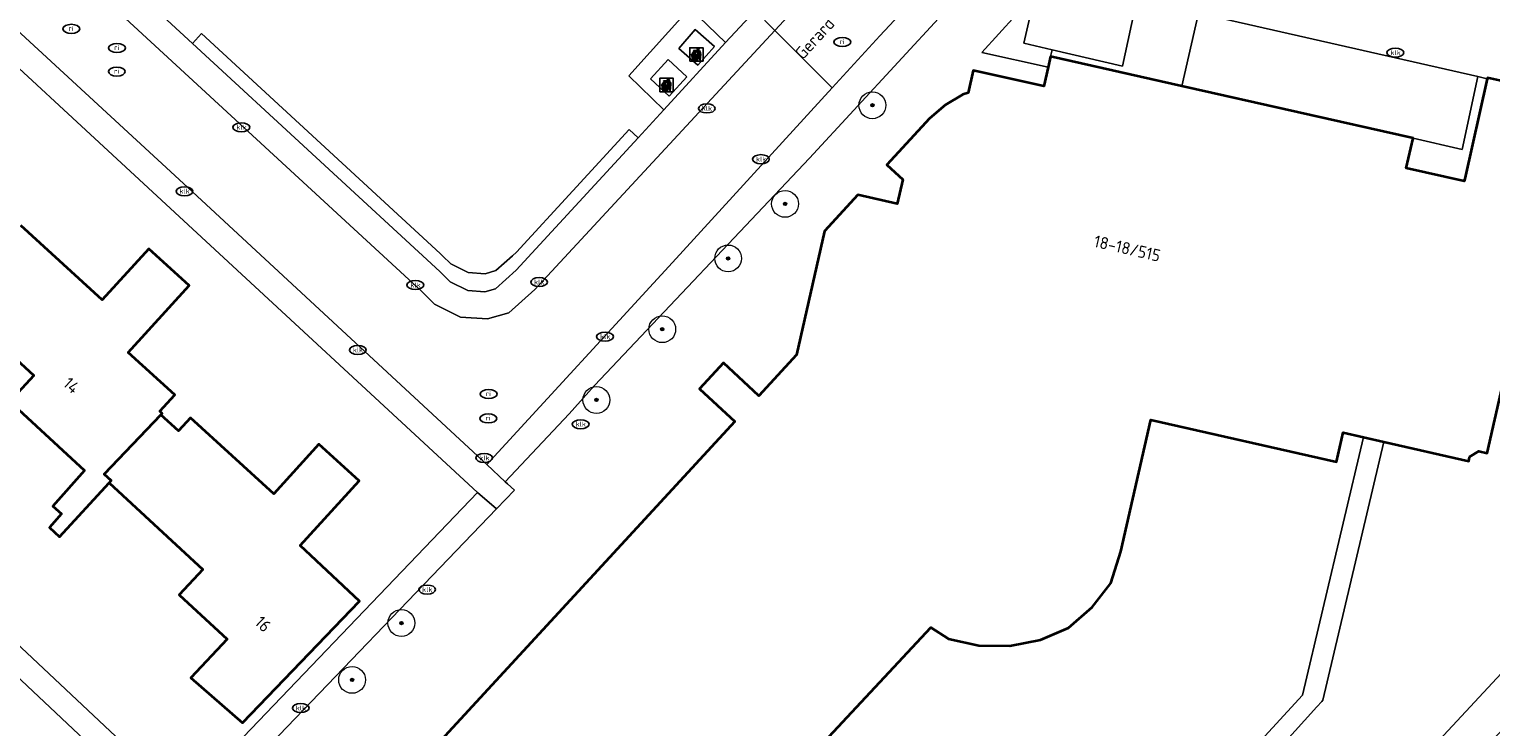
# Model space of a CAD drawing. Header units: metres. Extents: x 103671 to 105190, y 427150 to 429171.
# Tile 190 of 256: x 103726 to 103835, y 428391 to 428443. Entities that reach past the tile are written whole.
import ezdxf
from ezdxf.enums import TextEntityAlignment as Align

# ---------------------------------------------------------------- set-up
doc = ezdxf.new("R2010")
doc.units = ezdxf.units.M
for name, color, linetype, lineweight in [('B-WE-GR-BEPLANTING_CULTUUR_HEESTERS-GV', 253, 'Continuous', 18), ('B-WE-GR-BOOM-S', 253, 'Continuous', 25), ('B-WE-GR-HAAG-GV', 253, 'Continuous', 13), ('B-WE-IE-AFVAL APART PLAATS-S', 253, 'Continuous', 25), ('B-WE-IE-MEUBILAIR-S', 253, 'Continuous', 25), ('B-WE-OG-BEBOUWING-GV', 253, 'Continuous', 35), ('B-WE-OG-BEBOUWING-T18', 7, 'Continuous', 18), ('B-WE-OG-TERREIN_BEGROEID-GV', 253, 'Continuous', 18), ('B-WE-OG-TERREIN_ERF-GV', 253, 'Continuous', 18), ('B-WE-OG-TERREIN_OEVER-GV', 253, 'Continuous', 18), ('B-WE-OG-TOPOGRAFIE-T18', 7, 'Continuous', 18), ('B-WE-OG-WATER_SLOOT-GV', 253, 'Continuous', 18), ('B-WE-VH-GESLOTENVERHARDING_BETON-GV', 253, 'Continuous', 18), ('B-WE-VH-ONVERHARD_ZAND-GV', 253, 'Continuous', 18), ('B-WE-VH-OPENVERHARDING-GV', 253, 'Continuous', 18), ('B-WE-VH-OPENVERHARDING_BETONSTRAATSTEEN-GV', 253, 'Continuous', 18), ('B-WE-VH-OPENVERHARDING_TEGEL-GV', 253, 'Continuous', 18)]:
    doc.layers.add(name, color=color, linetype=linetype, lineweight=lineweight)
doc.styles.add('NLCS-ISO', font='NLCS-ISO.ttf')
doc.styles.add('NLCS-ISO-M500-T18', font='NLCS-ISO.ttf', dxfattribs={"height": 0.9})

# ---------------------------------------------------------------- blocks, each defined once
blk = doc.blocks.new('SIE-AFVAL APART PLAATS-SO')
h = blk.add_hatch(color=256)
h.dxf.hatch_style = 1
h.paths.add_polyline_path([(-0.09, 0.07), (-1.76, 0.07, 0.819081), (-1.79, -0.09), (-1.4, -2.19, 0.36153), (-1.37, -2.21), (-0.47, -2.21, 0.36153), (-0.44, -2.19), (-0.05, -0.09, 0.819081)])
h.paths.add_polyline_path([(-0.16, -0.1), (-0.2, -0.33), (-0.49, -0.33), (-0.47, -0.1)], flags=16)
h.paths.add_polyline_path([(-0.55, -0.1), (-0.58, -0.33), (-0.87, -0.33), (-0.87, -0.1)], flags=16)
h.paths.add_polyline_path([(-0.22, -0.42), (-0.27, -0.73), (-0.53, -0.73), (-0.5, -0.42)], flags=16)
h.paths.add_polyline_path([(-0.58, -0.42), (-0.61, -0.73), (-0.87, -0.73), (-0.87, -0.42)], flags=16)
h.paths.add_polyline_path([(-0.95, -0.1), (-0.95, -0.33), (-1.27, -0.33), (-1.29, -0.1)], flags=16)
h.paths.add_polyline_path([(-0.95, -0.42), (-0.95, -0.73), (-1.23, -0.73), (-1.26, -0.42)], flags=16)
h.paths.add_polyline_path([(-0.29, -0.83), (-0.34, -1.09), (-0.56, -1.09), (-0.54, -0.83)], flags=16)
h.paths.add_polyline_path([(-0.62, -0.83), (-0.65, -1.09), (-0.87, -1.09), (-0.87, -0.83)], flags=16)
h.paths.add_polyline_path([(-0.95, -0.83), (-0.95, -1.09), (-1.2, -1.09), (-1.22, -0.83)], flags=16)
h.paths.add_polyline_path([(-1.35, -0.33), (-1.64, -0.33), (-1.69, -0.1), (-1.37, -0.1)], flags=16)
h.paths.add_polyline_path([(-1.34, -0.42), (-1.31, -0.73), (-1.57, -0.73), (-1.63, -0.42)], flags=16)
h.paths.add_polyline_path([(-0.36, -1.18), (-0.41, -1.44), (-0.6, -1.44), (-0.57, -1.18)], flags=16)
h.paths.add_polyline_path([(-0.65, -1.18), (-0.68, -1.44), (-0.87, -1.44), (-0.87, -1.18)], flags=16)
h.paths.add_polyline_path([(-1.3, -0.83), (-1.28, -1.09), (-1.5, -1.09), (-1.55, -0.83)], flags=16)
h.paths.add_polyline_path([(-0.95, -1.18), (-0.95, -1.44), (-1.17, -1.44), (-1.19, -1.18)], flags=16)
h.paths.add_polyline_path([(-0.42, -1.53), (-0.47, -1.79), (-0.63, -1.79), (-0.6, -1.53)], flags=16)
h.paths.add_polyline_path([(-1.27, -1.18), (-1.25, -1.44), (-1.44, -1.44), (-1.49, -1.18)], flags=16)
h.paths.add_polyline_path([(-0.69, -1.53), (-0.71, -1.79), (-0.87, -1.79), (-0.87, -1.53)], flags=16)
h.paths.add_polyline_path([(-0.95, -1.53), (-0.95, -1.79), (-1.13, -1.79), (-1.16, -1.53)], flags=16)
h.paths.add_polyline_path([(-1.24, -1.53), (-1.22, -1.79), (-1.37, -1.79), (-1.42, -1.53)], flags=16)
h.paths.add_polyline_path([(-0.49, -1.89), (-0.53, -2.13), (-0.66, -2.13), (-0.64, -1.89)], flags=16)
h.paths.add_polyline_path([(-0.72, -1.89), (-0.74, -2.13), (-0.87, -2.13), (-0.87, -1.89)], flags=16)
h.paths.add_polyline_path([(-0.95, -1.89), (-0.95, -2.13), (-1.1, -2.13), (-1.12, -1.89)], flags=16)
h.paths.add_polyline_path([(-1.21, -1.89), (-1.18, -2.13), (-1.31, -2.13), (-1.35, -1.89)], flags=16)
h.paths.add_polyline_path([(-0.19, 0.78, -0.01173), (-0.3, 0.78, -0.148797), (-0.42, 1.03, -0.136076), (-0.69, 0.87), (-0.78, 0.85, -0.038293), (-1.14, 0.96), (-1.19, 0.81, -0.243822), (-1.56, 0.45, 0.344326), (-1, 0.22, -0.139345), (-0.6, 0.22, 0.618436), (-0.56, 0.27, -0.441494), (-0.47, 0.44, 0.309048)])
h.paths.add_polyline_path([(-0.49, 0.51, 0.351556), (-0.64, 0.31, 0.121061), (-1.02, 0.29, -0.288745), (-1.45, 0.42, 0.203599), (-1.12, 0.79), (-1.09, 0.87, 0.083075), (-0.28, 0.71, -0.242261)], flags=16)
h.paths.add_polyline_path([(-0.4, 0.79, -0.023345), (-0.63, 0.82, 0.07081), (-0.46, 0.9, 0.059965)], flags=16)
h.paths.add_polyline_path([(1.12, 1.48), (-1.07, 1.48, 0.860559), (-1.08, 1.42), (0.29, 1, -0.146703), (0.53, 0.28, 0.421968), (0.56, 0.25), (1.6, 0.31, 0.450293), (1.63, 0.34, 0.122241)])
h.paths.add_polyline_path([(0.26, 1.93, 1), (1.07, 1.93, 1)])
h.paths.add_polyline_path([(1.65, 0.15, 0.429303), (1.62, 0.18), (0.55, 0.23, 0.38429), (0.51, 0.2), (0.16, -2.16, 0.83726), (0.22, -2.18), (0.99, -0.78, -0.688204), (1.05, -0.78), (1.36, -2.14, 0.84934), (1.42, -2.14)])
for p, q in [((-0.09, 0.07), (-1.76, 0.07)), ((-1.4, -2.19), (-1.79, -0.09)), ((-1.37, -0.1), (-1.69, -0.1)), ((-1.64, -0.33), (-1.69, -0.1)), ((-1.64, -0.33), (-1.35, -0.33)), ((-1.63, -0.42), (-1.34, -0.42)), ((-1.57, -0.73), (-1.63, -0.42)), ((-1.57, -0.73), (-1.31, -0.73)), ((-1.55, -0.83), (-1.3, -0.83)), ((-1.5, -1.09), (-1.55, -0.83)), ((-1.5, -1.09), (-1.28, -1.09)), ((-1.49, -1.18), (-1.27, -1.18)), ((-1.44, -1.44), (-1.49, -1.18)), ((-1.44, -1.44), (-1.25, -1.44)), ((-1.42, -1.53), (-1.24, -1.53)), ((-1.37, -1.79), (-1.42, -1.53)), ((-1.37, -1.79), (-1.22, -1.79)), ((-1.37, -2.21), (-0.47, -2.21)), ((-1.31, -2.13), (-1.35, -1.89)), ((-1.35, -1.89), (-1.21, -1.89)), ((-1.31, -2.13), (-1.18, -2.13)), ((-0.95, -0.1), (-1.29, -0.1)), ((-1.27, -0.33), (-0.95, -0.33)), ((-1.26, -0.42), (-0.95, -0.42)), ((-1.23, -0.73), (-0.95, -0.73)), ((-1.22, -0.83), (-0.95, -0.83)), ((-1.2, -1.09), (-0.95, -1.09)), ((-1.19, -1.18), (-0.95, -1.18)), ((-1.17, -1.44), (-0.95, -1.44)), ((-1.16, -1.53), (-0.95, -1.53)), ((-1.13, -1.79), (-0.95, -1.79)), ((-1.12, -1.89), (-0.95, -1.89)), ((-1.1, -2.13), (-0.95, -2.13)), ((-0.95, -0.1), (-0.95, -0.33)), ((-0.95, -0.42), (-0.95, -0.73)), ((-0.95, -0.83), (-0.95, -1.09)), ((-0.95, -1.18), (-0.95, -1.44)), ((-0.95, -1.53), (-0.95, -1.79)), ((-0.95, -1.89), (-0.95, -2.13)), ((-0.87, -0.1), (-0.87, -0.33)), ((-0.55, -0.1), (-0.87, -0.1)), ((-0.87, -0.33), (-0.58, -0.33)), ((-0.87, -0.42), (-0.87, -0.73)), ((-0.87, -0.42), (-0.58, -0.42)), ((-0.87, -0.73), (-0.61, -0.73)), ((-0.87, -0.83), (-0.62, -0.83)), ((-0.87, -0.83), (-0.87, -1.09)), ((-0.87, -1.09), (-0.65, -1.09)), ((-0.87, -1.18), (-0.65, -1.18)), ((-0.87, -1.18), (-0.87, -1.44)), ((-0.87, -1.44), (-0.68, -1.44)), ((-0.87, -1.53), (-0.69, -1.53)), ((-0.87, -1.53), (-0.87, -1.79)), ((-0.87, -1.79), (-0.71, -1.79)), ((-0.87, -1.89), (-0.87, -2.13)), ((-0.87, -1.89), (-0.72, -1.89)), ((-0.87, -2.13), (-0.74, -2.13)), ((-0.66, -2.13), (-0.53, -2.13)), ((-0.64, -1.89), (-0.49, -1.89)), ((-0.63, -1.79), (-0.47, -1.79)), ((-0.6, -1.44), (-0.41, -1.44)), ((-0.6, -1.53), (-0.42, -1.53)), ((-0.57, -1.18), (-0.36, -1.18)), ((-0.56, -1.09), (-0.34, -1.09)), ((-0.54, -0.83), (-0.29, -0.83)), ((-0.53, -0.73), (-0.27, -0.73)), ((-0.53, -2.13), (-0.49, -1.89)), ((-0.5, -0.42), (-0.22, -0.42)), ((-0.49, -0.33), (-0.2, -0.33)), ((-0.16, -0.1), (-0.47, -0.1)), ((-0.47, -1.79), (-0.42, -1.53)), ((-0.44, -2.19), (-0.05, -0.09)), ((-0.41, -1.44), (-0.36, -1.18)), ((-0.34, -1.09), (-0.29, -0.83)), ((-0.27, -0.73), (-0.22, -0.42)), ((-0.2, -0.33), (-0.16, -0.1))]:
    blk.add_line(p, q)
blk.add_lwpolyline([(-2.5, -2.51), (2.5, -2.51), (2.5, 2.49), (-2.5, 2.49)], close=True)
for points in [[(-0.78, 0.85, -0.038293), (-1.14, 0.96), (-1.19, 0.81, -0.243822), (-1.56, 0.45, 0.344326), (-1, 0.22, -0.139345), (-0.6, 0.22, 0.618436), (-0.56, 0.27, -0.441494), (-0.47, 0.44, 0.309048), (-0.19, 0.78, -0.01173), (-0.3, 0.78, -0.01173)], [(-0.78, 0.85), (-0.69, 0.87, 0.136076), (-0.42, 1.03, 0.156405), (-0.29, 0.77)], [(-0.78, 0.85), (-0.69, 0.87, 0.136076), (-0.42, 1.03, 0.148797), (-0.3, 0.78, 0.148797)], [(-0.63, 0.82, 0.07081), (-0.46, 0.9, 0.059965), (-0.4, 0.79, 0.059965)], [(-0.4, 0.79, -0.023345), (-0.63, 0.82)]]:
    blk.add_lwpolyline(points, format="xyb")
for points in [[(-1.09, 0.87), (-1.12, 0.79, -0.203599), (-1.45, 0.42, 0.288745), (-1.02, 0.29, -0.121061), (-0.64, 0.31, -0.351556), (-0.49, 0.51, 0.242261), (-0.28, 0.71, -0.083075)], [(-1.07, 1.48), (1.12, 1.48, -0.122241), (1.63, 0.34, -0.450293), (1.6, 0.31), (0.56, 0.25, -0.421968), (0.53, 0.28, 0.146703), (0.29, 1), (-1.08, 1.42, -0.860559)], [(0.55, 0.23), (1.62, 0.18, -0.429303), (1.65, 0.15), (1.42, -2.14, -0.84934), (1.36, -2.14), (1.05, -0.78, 0.688204), (0.99, -0.78), (0.22, -2.18, -0.83726), (0.16, -2.16), (0.51, 0.2, -0.38429)]]:
    blk.add_lwpolyline(points, format="xyb", close=True)
for points in [[(-1.35, -0.33), (-1.37, -0.1)], [(-1.31, -0.73), (-1.34, -0.42)], [(-1.28, -1.09), (-1.3, -0.83)], [(-1.27, -0.33), (-1.29, -0.1)], [(-1.25, -1.44), (-1.27, -1.18)], [(-1.23, -0.73), (-1.26, -0.42)], [(-1.22, -1.79), (-1.24, -1.53)], [(-1.2, -1.09), (-1.22, -0.83)], [(-1.18, -2.13), (-1.21, -1.89)], [(-1.17, -1.44), (-1.19, -1.18)], [(-1.18, -2.22), (-1.18, -2.21)], [(-1.13, -1.79), (-1.16, -1.53)], [(-1.1, -2.13), (-1.12, -1.89)], [(-0.74, -2.13), (-0.72, -1.89)], [(-0.71, -1.79), (-0.69, -1.53)], [(-0.68, -1.44), (-0.65, -1.18)], [(-0.66, -2.13), (-0.64, -1.89)], [(-0.65, -1.09), (-0.62, -0.83)], [(-0.63, -1.79), (-0.6, -1.53)], [(-0.61, -0.73), (-0.58, -0.42)], [(-0.6, -1.44), (-0.57, -1.18)], [(-0.58, -0.33), (-0.55, -0.1)], [(-0.56, -1.09), (-0.54, -0.83)], [(-0.53, -0.73), (-0.5, -0.42)], [(-0.49, -0.33), (-0.47, -0.1)]]:
    blk.add_lwpolyline(points)
blk.add_circle((0.66, 1.93), 0.401)
for centre, radius, start, end in [((-1.76, -0.01), 0.0869, 90, 247.281), ((-0.09, -0.01), 0.0869, 292.719, 90), ((-1.37, -2.18), 0.0318, 190.4943, 270), ((-0.47, -2.18), 0.0318, 270, 349.5057)]:
    blk.add_arc(centre, radius, start, end)
blk = doc.blocks.new('SIE-MEUBILAIR_PUT_KOLK-SO')
blk.add_ellipse((0, 0), major_axis=(1.25, 0), ratio=0.54)
at = {"style": 'NLCS-ISO'}
blk.add_text('klk', height=0.75, dxfattribs=at).set_placement((0.03, 0), align=Align.MIDDLE_CENTER)
blk = doc.blocks.new('SIE-MEUBILAIR_PUT_RIOOLPUT-SO')
blk.add_ellipse((0, 0), major_axis=(1.25, 0), ratio=0.54)
at = {"style": 'NLCS-ISO'}
blk.add_text('ri', height=0.75, dxfattribs=at).set_placement((-0.04, 0.07), align=Align.MIDDLE_CENTER)
blk = doc.blocks.new('SGR-BOOM_GBKN-SO')
at = {"linetype": 'ByBlock', "lineweight": 18}
h = blk.add_hatch(color=0, dxfattribs=at)
h.dxf.hatch_style = 1
edge = h.paths.add_edge_path()
edge.add_arc((0, 0), 0.25, 0, 360)
at = {"color": 0, "linetype": 'ByBlock', "lineweight": 18}
for radius in [2, 0.25]:
    blk.add_circle((0, 0), radius, dxfattribs=at)
at = {"color": 0, "linetype": 'ByBlock', "lineweight": 18, "style": 'NLCS-ISO'}
blk.add_attdef('SOORT', (2.5, 0), '', height=1.5, dxfattribs=at)

msp = doc.modelspace()

# ---------------------------------------------------------------- linework, layer by layer
at = {"layer": 'B-WE-GR-BEPLANTING_CULTUUR_HEESTERS-GV', "flags": 128}
msp.add_lwpolyline([(103801.282, 428445.395), (103801.18, 428445.438), (103797.363, 428441.219), (103802.308, 428440.133), (103802.487, 428440.923), (103802.615, 428441.439), (103800.507, 428441.927)], close=True, dxfattribs=at)
at = {"layer": 'B-WE-GR-HAAG-GV', "flags": 128}
msp.add_lwpolyline([(103738.477, 428441.907), (103756.927, 428424.906), (103757.72, 428424.134), (103759.021, 428423.485), (103760.284, 428423.394), (103761.095, 428423.63), (103762.629, 428425.006), (103771.721, 428434.877), (103771.065, 428435.482), (103762.655, 428426.353), (103762.348, 428426.078), (103761.121, 428424.977), (103760.31, 428424.741), (103759.047, 428424.832), (103757.746, 428425.481), (103757.132, 428426.079), (103756.953, 428426.253), (103739.16, 428442.649)], close=True, dxfattribs=at)
at = {"layer": 'B-WE-OG-BEBOUWING-GV', "flags": 128}
for points in [[(103837.328, 428438.857), (103835.078, 428439.333), (103835.066, 428439.278), (103833.395, 428431.828), (103833.356, 428431.652), (103829.024, 428432.623), (103829.535, 428434.836), (103812.283, 428438.712), (103802.487, 428440.923), (103802.308, 428440.133), (103801.987, 428438.711), (103796.713, 428439.898), (103796.337, 428438.23), (103795.941, 428438.104), (103794.649, 428437.333), (103793.461, 428436.302), (103790.289, 428432.863), (103791.465, 428431.758), (103791.06, 428429.953), (103788.129, 428430.612), (103785.628, 428427.924), (103783.543, 428418.698), (103780.722, 428415.655), (103778.09, 428418.095), (103776.307, 428416.172), (103778.949, 428413.734), (103754.674, 428387.432)], [(103719.709, 428423.555), (103726.656, 428417.157), (103724.867, 428415.214), (103730.432, 428410.088), (103728.081, 428407.43), (103728.716, 428406.848), (103727.816, 428405.821), (103728.563, 428405.146), (103732.262, 428409.155), (103732.421, 428409.327), (103731.893, 428409.813), (103736.139, 428414.229), (103736.231, 428414.329), (103736.05, 428414.494), (103737.168, 428415.719), (103733.702, 428418.884), (103738.244, 428423.858), (103735.232, 428426.608), (103731.754, 428422.8), (103725.692, 428428.336)], [(103784.909, 428389.116), (103793.551, 428398.38), (103794.869, 428397.547), (103797.135, 428397.048), (103799.456, 428397.022), (103801.732, 428397.472), (103803.836, 428398.363), (103805.592, 428399.907), (103806.983, 428401.694), (103807.737, 428404.032), (103809.977, 428413.852), (103823.821, 428410.736), (103824.313, 428412.92), (103825.833, 428412.572), (103827.351, 428412.224), (103833.681, 428410.774), (103833.753, 428411.087), (103834.438, 428411.509), (103835.048, 428411.382), (103836.202, 428416.391)]]:
    msp.add_lwpolyline(points, dxfattribs=at)
msp.add_lwpolyline([(103736.139, 428414.229), (103731.893, 428409.813), (103732.421, 428409.327), (103732.262, 428409.155), (103739.255, 428402.715), (103737.501, 428400.809), (103741.073, 428397.523), (103738.376, 428394.631), (103742.209, 428391.264), (103750.947, 428400.353), (103746.519, 428404.486), (103750.922, 428409.308), (103747.923, 428412.046), (103744.545, 428408.346), (103738.349, 428414.004), (103737.456, 428413.027)], close=True, dxfattribs=at)
at = {"layer": 'B-WE-OG-TERREIN_BEGROEID-GV', "flags": 128}
msp.add_lwpolyline([(103735.646, 428444.516), (103738.477, 428441.907), (103739.16, 428442.649), (103756.953, 428426.253), (103757.132, 428426.079), (103757.746, 428425.481), (103759.047, 428424.832), (103760.31, 428424.741), (103761.121, 428424.977), (103762.348, 428426.078), (103762.655, 428426.353), (103771.065, 428435.482), (103771.721, 428434.877), (103773.648, 428436.969), (103771.034, 428439.495), (103775.577, 428444.523), (103778.257, 428441.973), (103780.024, 428443.891)], dxfattribs=at)
msp.add_lwpolyline([(103707.791, 428411.29), (103696.016, 428422.189), (103695.784, 428422.042), (103697.539, 428420.171), (103733.192, 428380.957), (103736.468, 428384.351), (103733.84, 428386.812)], close=True, dxfattribs=at)
at = {"layer": 'B-WE-OG-TERREIN_ERF-GV', "flags": 128}
for points in [[(103696.327, 428424.384), (103706.223, 428415.173), (103736.079, 428387.154), (103737.791, 428385.547), (103759.748, 428408.448), (103759.079, 428409.066), (103696.327, 428467.072)], [(103797.746, 428447.699), (103784.51, 428433.35), (103768.466, 428416.423), (103766.59, 428414.303), (103761.822, 428409.232), (103761.974, 428409.089), (103762.501, 428408.623), (103761.167, 428407.236), (103742.535, 428387.857), (103748.246, 428382.5)], [(103754.674, 428387.432), (103778.949, 428413.734), (103776.307, 428416.172), (103778.09, 428418.095), (103780.722, 428415.655), (103783.543, 428418.698), (103785.628, 428427.924), (103788.129, 428430.612), (103791.06, 428429.953), (103791.465, 428431.758), (103790.289, 428432.863), (103793.461, 428436.302), (103794.649, 428437.333), (103795.941, 428438.104), (103796.337, 428438.23), (103796.713, 428439.898), (103801.987, 428438.711), (103802.308, 428440.133), (103797.363, 428441.219), (103801.18, 428445.438)], [(103725.692, 428428.336), (103731.754, 428422.8), (103735.232, 428426.608), (103738.244, 428423.858), (103733.702, 428418.884), (103737.168, 428415.719), (103736.05, 428414.494), (103736.231, 428414.329), (103736.139, 428414.229), (103737.456, 428413.027), (103738.349, 428414.004), (103744.545, 428408.346), (103747.923, 428412.046), (103750.922, 428409.308), (103746.519, 428404.486), (103750.947, 428400.353), (103742.209, 428391.264), (103738.376, 428394.631), (103741.073, 428397.523), (103737.501, 428400.809), (103739.255, 428402.715), (103732.262, 428409.155), (103728.563, 428405.146), (103727.816, 428405.821), (103728.716, 428406.848), (103728.081, 428407.43), (103730.432, 428410.088), (103724.867, 428415.214), (103726.656, 428417.157), (103719.709, 428423.555)], [(103811.763, 428382.983), (103821.292, 428393.335), (103825.833, 428412.572), (103824.313, 428412.92), (103823.821, 428410.736), (103809.977, 428413.852), (103807.737, 428404.032), (103806.983, 428401.694), (103805.592, 428399.907), (103803.836, 428398.363), (103801.732, 428397.472), (103799.456, 428397.022), (103797.135, 428397.048), (103794.869, 428397.547), (103793.551, 428398.38), (103784.909, 428389.116)]]:
    msp.add_lwpolyline(points, dxfattribs=at)
at = {"layer": 'B-WE-OG-TERREIN_OEVER-GV', "flags": 128}
for points in [[(103883.64, 428441.945), (103896.038, 428455.032), (103907.314, 428467.63), (103908.907, 428472.179), (103907.169, 428475.647), (103904.996, 428478.486), (103902.774, 428480.033), (103898.769, 428475.474), (103900.167, 428475.639), (103901.881, 428475.251), (103903.35, 428474.029), (103905.245, 428471.184), (103904.708, 428469.168), (103888.085, 428451.022), (103855.465, 428416.274), (103836.774, 428395.679), (103819.898, 428377.534), (103796.468, 428352.231), (103791.717, 428347.099), (103794.057, 428344.926), (103799.5, 428350.525), (103813.735, 428366.894), (103849.175, 428404.562)], [(103827.351, 428412.224), (103825.833, 428412.572), (103821.292, 428393.335), (103811.763, 428382.983), (103786.982, 428356.487), (103784.478, 428355.665), (103782.482, 428355.885), (103780.785, 428356.553), (103776.931, 428360.251), (103752.503, 428382.043), (103751.12, 428380.791), (103775.567, 428358.788), (103779.685, 428354.836), (103781.997, 428353.926), (103784.688, 428353.63), (103787.107, 428354.423), (103813.141, 428382.26), (103822.362, 428392.457), (103822.722, 428392.859), (103822.806, 428392.977)]]:
    msp.add_lwpolyline(points, close=True, dxfattribs=at)
at = {"layer": 'B-WE-OG-WATER_SLOOT-GV', "flags": 128}
for points in [[(103836.202, 428416.391), (103835.048, 428411.382), (103834.438, 428411.509), (103833.753, 428411.087), (103833.681, 428410.774), (103827.351, 428412.224), (103822.806, 428392.977), (103822.722, 428392.859), (103822.362, 428392.457), (103813.141, 428382.26)], [(103819.898, 428377.534), (103836.774, 428395.679)]]:
    msp.add_lwpolyline(points, dxfattribs=at)
at = {"layer": 'B-WE-VH-GESLOTENVERHARDING_BETON-GV', "flags": 128}
for points in [[(103777.416, 428441.683), (103775.994, 428442.937), (103774.763, 428441.541), (103776.185, 428440.287)], [(103775.364, 428439.423), (103773.97, 428440.701), (103772.648, 428439.26), (103774.042, 428437.982)]]:
    msp.add_lwpolyline(points, close=True, dxfattribs=at)
at = {"layer": 'B-WE-VH-ONVERHARD_ZAND-GV', "flags": 128}
msp.add_lwpolyline([(103738.477, 428441.907), (103756.927, 428424.906), (103757.72, 428424.134), (103759.021, 428423.485), (103760.284, 428423.394), (103761.095, 428423.63), (103762.629, 428425.006), (103771.721, 428434.877), (103771.065, 428435.482), (103762.655, 428426.353), (103762.348, 428426.078), (103761.121, 428424.977), (103760.31, 428424.741), (103759.047, 428424.832), (103757.746, 428425.481), (103757.132, 428426.079), (103756.953, 428426.253), (103739.16, 428442.649)], close=True, dxfattribs=at)
at = {"layer": 'B-WE-VH-OPENVERHARDING-GV', "flags": 128}
for points in [[(103696.327, 428467.072), (103759.079, 428409.066), (103759.748, 428408.448), (103761.167, 428407.236), (103762.501, 428408.623), (103761.974, 428409.089), (103761.822, 428409.232), (103760.432, 428410.538), (103737.826, 428431.458), (103718.023, 428449.707), (103707.77, 428459.233), (103696.327, 428469.78)], [(103728.126, 428448.725), (103755.573, 428423.435), (103756.551, 428422.483), (103758.483, 428421.519), (103760.498, 428421.375), (103762.09, 428421.837), (103764.032, 428423.579), (103781.928, 428442.873), (103780.451, 428444.354)], [(103791.196, 428444.018), (103789.75, 428442.479), (103786.196, 428438.592), (103774.294, 428425.575), (103760.432, 428410.538), (103761.822, 428409.232), (103766.59, 428414.303), (103768.466, 428416.423), (103784.51, 428433.35), (103797.746, 428447.699)], [(103780.024, 428443.891), (103778.257, 428441.973), (103773.648, 428436.969), (103771.721, 428434.877), (103762.629, 428425.006), (103761.095, 428423.63), (103760.284, 428423.394), (103759.021, 428423.485), (103757.72, 428424.134), (103756.927, 428424.906), (103738.477, 428441.907), (103735.646, 428444.516)]]:
    msp.add_lwpolyline(points, dxfattribs=at)
for points in [[(103813.515, 428444.173), (103813.557, 428444.359), (103809.035, 428445.385), (103808.97, 428445.182), (103808.932, 428445.191), (103807.861, 428440.223), (103802.615, 428441.439), (103802.487, 428440.923), (103812.283, 428438.712)], [(103835.066, 428439.278), (103834.362, 428439.434), (103833.193, 428433.998), (103829.535, 428434.836), (103829.024, 428432.623), (103833.356, 428431.652), (103833.395, 428431.828)], [(103761.167, 428407.236), (103759.748, 428408.448), (103737.791, 428385.547), (103739.102, 428384.287), (103742.535, 428387.857)]]:
    msp.add_lwpolyline(points, close=True, dxfattribs=at)
at = {"layer": 'B-WE-VH-OPENVERHARDING_BETONSTRAATSTEEN-GV', "flags": 128}
for points in [[(103816.148, 428480.154), (103815.725, 428479.446), (103814.986, 428478.622), (103814.057, 428477.588), (103805.496, 428468.311), (103788.956, 428450.45), (103781.928, 428442.873), (103786.196, 428438.592), (103789.75, 428442.479), (103791.196, 428444.018), (103789.974, 428445.357), (103793.835, 428449.565), (103795.295, 428448.382), (103795.761, 428448.878), (103804.061, 428457.833), (103802.7, 428459.09), (103817.73, 428475.365), (103819.129, 428474.072), (103841.388, 428497.987), (103843.249, 428500), (103843.836, 428500.635), (103842.448, 428501.923), (103827.551, 428485.873)], [(103696.327, 428469.78), (103707.77, 428459.233), (103718.023, 428449.707), (103737.826, 428431.458), (103760.432, 428410.538), (103774.294, 428425.575), (103786.196, 428438.592), (103781.928, 428442.873), (103764.032, 428423.579), (103762.09, 428421.837), (103760.498, 428421.375), (103758.483, 428421.519), (103756.551, 428422.483), (103755.573, 428423.435), (103728.126, 428448.725), (103728.044, 428448.775), (103720.683, 428455.572), (103708.694, 428466.555), (103698.141, 428476.257), (103696.327, 428477.941)], [(103803.974, 428454.643), (103797.746, 428447.699), (103801.605, 428446.834), (103808.932, 428445.191), (103808.97, 428445.182), (103809.035, 428445.385), (103813.557, 428444.359), (103813.515, 428444.173), (103834.362, 428439.434), (103835.066, 428439.278), (103835.078, 428439.333), (103837.328, 428438.857), (103838.278, 428443.224), (103837.558, 428443.397), (103839.08, 428449.96), (103835.846, 428450.71), (103834.691, 428445.414), (103822.404, 428448.169), (103823.499, 428453.152)]]:
    msp.add_lwpolyline(points, dxfattribs=at)
for points in [[(103808.932, 428445.191), (103801.605, 428446.834), (103801.282, 428445.395), (103800.507, 428441.927), (103802.615, 428441.439), (103807.861, 428440.223)], [(103813.515, 428444.173), (103812.283, 428438.712), (103829.535, 428434.836), (103833.193, 428433.998), (103834.362, 428439.434)]]:
    msp.add_lwpolyline(points, close=True, dxfattribs=at)
at = {"layer": 'B-WE-VH-OPENVERHARDING_TEGEL-GV', "flags": 128}
for points in [[(103814.057, 428477.588), (103814.986, 428478.622), (103813.714, 428479.956), (103783.448, 428447.978), (103780.451, 428444.354), (103781.928, 428442.873), (103788.956, 428450.45), (103805.496, 428468.311)], [(103773.648, 428436.969), (103778.257, 428441.973), (103775.577, 428444.523), (103771.034, 428439.495)], [(103777.416, 428441.683), (103776.185, 428440.287), (103774.763, 428441.541), (103775.994, 428442.937)], [(103775.364, 428439.423), (103774.042, 428437.982), (103772.648, 428439.26), (103773.97, 428440.701)]]:
    msp.add_lwpolyline(points, close=True, dxfattribs=at)
msp.add_lwpolyline([(103696.327, 428421.901), (103707.791, 428411.29), (103733.84, 428386.812), (103736.468, 428384.351), (103737.791, 428385.547), (103736.079, 428387.154), (103706.223, 428415.173), (103696.327, 428424.384)], dxfattribs=at)

# ---------------------------------------------------------------- block references
at = {"layer": 'B-WE-GR-BOOM-S', "xscale": 0.5, "yscale": 0.5, "zscale": 0.5}
for p in [(103789.2, 428437.3), (103782.687, 428429.951), (103778.443, 428425.885), (103773.528, 428420.611), (103768.614, 428415.336), (103754.069, 428398.714), (103750.393, 428394.478)]:
    msp.add_blockref('SGR-BOOM_GBKN-SO', p, dxfattribs=at)
at = {"layer": 'B-WE-IE-AFVAL APART PLAATS-S', "xscale": 0.2, "yscale": 0.2, "zscale": 0.2}
for p in [(103776.079, 428441.089), (103773.845, 428438.812)]:
    msp.add_blockref('SIE-AFVAL APART PLAATS-SO', p, dxfattribs=at)
at = {"layer": 'B-WE-IE-MEUBILAIR-S', "xscale": 0.5, "yscale": 0.5, "zscale": 0.5}
for name, p in [('SIE-MEUBILAIR_PUT_RIOOLPUT-SO', (103729.451, 428442.993)), ('SIE-MEUBILAIR_PUT_RIOOLPUT-SO', (103732.857, 428441.569)), ('SIE-MEUBILAIR_PUT_RIOOLPUT-SO', (103786.96, 428442.011)), ('SIE-MEUBILAIR_PUT_KOLK-SO', (103828.21, 428441.22)), ('SIE-MEUBILAIR_PUT_RIOOLPUT-SO', (103732.844, 428439.811)), ('SIE-MEUBILAIR_PUT_KOLK-SO', (103776.85, 428437.06)), ('SIE-MEUBILAIR_PUT_KOLK-SO', (103742.13, 428435.66)), ('SIE-MEUBILAIR_PUT_KOLK-SO', (103780.89, 428433.28)), ('SIE-MEUBILAIR_PUT_KOLK-SO', (103737.89, 428430.89)), ('SIE-MEUBILAIR_PUT_KOLK-SO', (103755.11, 428423.9)), ('SIE-MEUBILAIR_PUT_KOLK-SO', (103764.34, 428424.12)), ('SIE-MEUBILAIR_PUT_KOLK-SO', (103769.26, 428420.06)), ('SIE-MEUBILAIR_PUT_KOLK-SO', (103750.82, 428419.06)), ('SIE-MEUBILAIR_PUT_RIOOLPUT-SO', (103760.58, 428415.776)), ('SIE-MEUBILAIR_PUT_RIOOLPUT-SO', (103760.552, 428413.958)), ('SIE-MEUBILAIR_PUT_KOLK-SO', (103767.44, 428413.53)), ('SIE-MEUBILAIR_PUT_KOLK-SO', (103760.25, 428411.02)), ('SIE-MEUBILAIR_PUT_KOLK-SO', (103755.99, 428401.21)), ('SIE-MEUBILAIR_PUT_KOLK-SO', (103746.562, 428392.378))]:
    msp.add_blockref(name, p, dxfattribs=at)

# ---------------------------------------------------------------- texts
at = {"layer": 'B-WE-OG-BEBOUWING-T18', "style": 'NLCS-ISO-M500-T18'}
for s, rotation, p in [('18-18/515', 347, (103808.215, 428426.631)), ('14', 317.4, (103729.464, 428416.418)), ('16', 316.1, (103743.751, 428398.64))]:
    msp.add_text(s, height=0.9, rotation=rotation, dxfattribs=at).set_placement(p, align=Align.MIDDLE)
at = {"layer": 'B-WE-OG-TOPOGRAFIE-T18', "style": 'NLCS-ISO-M500-T18'}
msp.add_text('Gerard Alewijnsstraat', height=0.9, rotation=47.5, dxfattribs=at).set_placement((103787.7, 428445.137), align=Align.MIDDLE)

doc.saveas('drawing.dxf')
